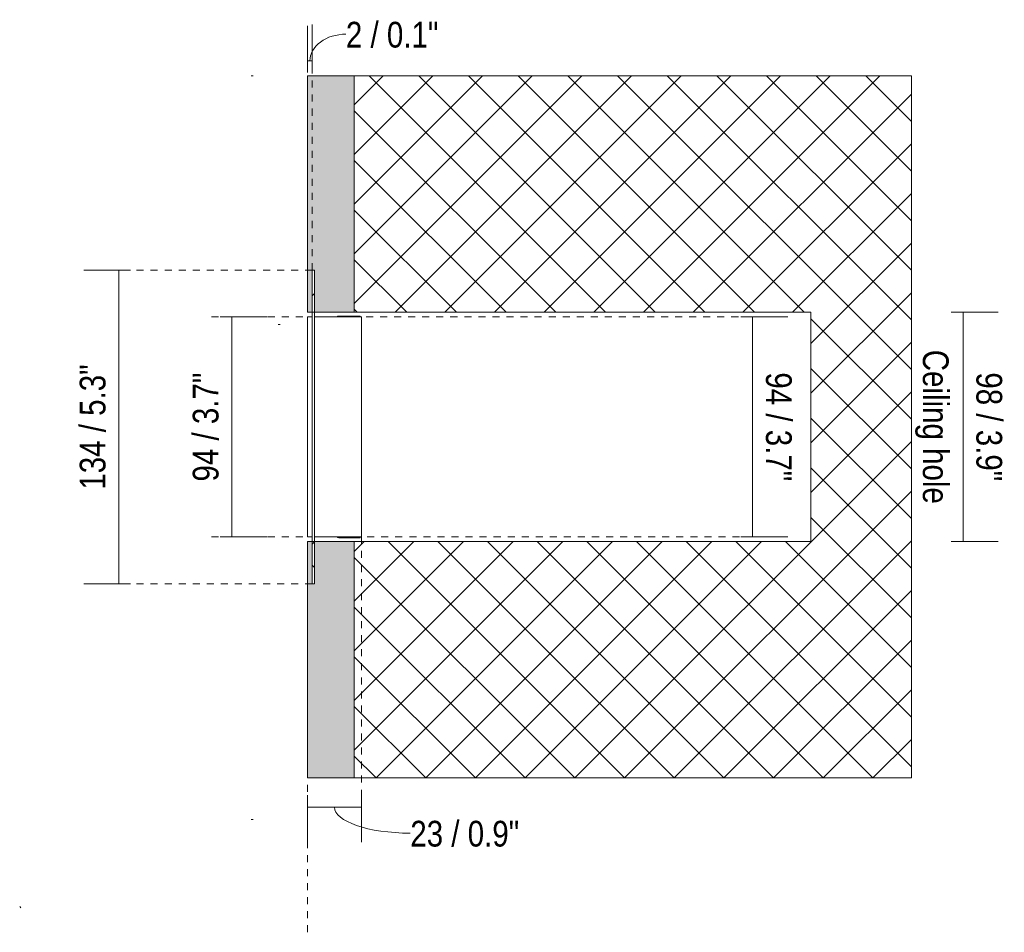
# Model space of a CAD drawing. Header units: millimetres. Extents: x -6861 to -4195, y 84 to 6892.
# Tile 2 of 4: x -5193 to -4773, y 84 to 474. Entities that reach past the tile are written whole.
import ezdxf

# ---------------------------------------------------------------- set-up
doc = ezdxf.new("R2010")
doc.units = ezdxf.units.MM
doc.linetypes.add('Dash', pattern=[6, 3, -3])
doc.layers.add('A-ANNO-DIMS', color=7, linetype='Dash', lineweight=9, true_color=0xd2d2d2)
for name, color, linetype, lineweight in [('A-ANNO-DIMS-5', 7, 'Continuous', 9), ('A-DETL-GENF', 7, 'Continuous', 9), ('E-LITE-EQPM', 7, 'Continuous', 20)]:
    doc.layers.add(name, color=color, linetype=linetype, lineweight=lineweight)
doc.styles.add('Arial Narrow', font='ARIALN.TTF', dxfattribs={"height": 11})
doc.dimstyles.new('FARO_-_2_2mm_Arial_Narrow_mm_Inch_Left', dxfattribs={"dimscale": 304.8, "dimtxt": 11.257741, "dimasz": 0, "dimexe": 0.049213, "dimexo": 0.0625, "dimgap": 0.008202, "dimtad": 1, "dimdec": 0, "dimzin": 0, "dimdsep": 46, "dimtxsty": 'Arial Narrow', "dimblk1": 'NONE', "dimblk2": 'NONE', "dimsah": 1, "dimcen": 0.09, "dimadec": 0, "dimazin": 0, "dimtfac": 1, "dimtdec": 4, "dimtix": 1, "dimtmove": 0, "dimatfit": 3, "dimfxl": 0.016404, "dimfxlon": 1, "dimtvp": 1, "dimtolj": 1, "dimtzin": 0, "dimarcsym": 2})
doc.dimstyles.new('FARO_-_2_2mm_Arial_Narrow_mm_Inch_Right', dxfattribs={"dimscale": 304.8, "dimtxt": 11.257741, "dimasz": 0, "dimexe": 0.049213, "dimexo": 0.0625, "dimgap": 0.008202, "dimtad": 1, "dimdec": 0, "dimzin": 0, "dimdsep": 46, "dimtxsty": 'Arial Narrow', "dimblk1": 'NONE', "dimblk2": 'NONE', "dimsah": 1, "dimcen": 0.09, "dimadec": 0, "dimazin": 0, "dimtfac": 1, "dimtdec": 4, "dimtix": 1, "dimtmove": 0, "dimatfit": 3, "dimfxl": 0.016404, "dimfxlon": 1, "dimtvp": 1, "dimtolj": 1, "dimtzin": 0, "dimarcsym": 2})
doc.dimstyles.new('FARO_-_2_2mm_Arial_Narrow_mm_Inch_Right_1', dxfattribs={"dimscale": 304.8, "dimtxt": 11.257741, "dimasz": 0, "dimexe": 0.049213, "dimexo": 0.0625, "dimgap": 0.008202, "dimtad": 1, "dimdec": 0, "dimzin": 0, "dimdsep": 46, "dimtxsty": 'Arial Narrow', "dimblk1": 'NONE', "dimblk2": 'NONE', "dimsah": 1, "dimcen": 0.09, "dimadec": 0, "dimazin": 0, "dimtfac": 1, "dimtdec": 4, "dimtix": 1, "dimtmove": 1, "dimatfit": 3, "dimfxl": 0.016404, "dimfxlon": 1, "dimtvp": 1, "dimtolj": 1, "dimtzin": 0, "dimarcsym": 2})

# ---------------------------------------------------------------- blocks, each defined once
blk = doc.blocks.new('02 PODIUM EMPOTRADO SIN MARCO 2 - 01 PODIUM EMPOTRADO CON MARCO 1-672055-Lateral_PDF')
at = {"layer": 'E-LITE-EQPM'}
for p, q in [((-3266.96, 347), (-3268.96, 347)), ((-3268.96, 347), (-3268.96, 253)), ((-3266.96, 251), (-3266.96, 349)), ((-3265.96, 349), (-3265.96, 251)), ((-3245.96, 347), (-3265.96, 347)), ((-3246.46, 347.4), (-3255.53, 347.4)), ((-3246.46, 347), (-3246.46, 347.4)), ((-3245.96, 347), (-3245.96, 253)), ((-3268.96, 253), (-3266.96, 253)), ((-3265.96, 253), (-3245.96, 253)), ((-3255.53, 252.6), (-3246.46, 252.6)), ((-3246.46, 252.6), (-3246.46, 253))]:
    blk.add_line(p, q, dxfattribs=at)
for centre, start, end in [((-3255.53, 346.09), 90, 135.6352), ((-3255.53, 253.91), 224.3648, 270)]:
    blk.add_arc(centre, 1.31, start, end, dxfattribs=at)
blk = doc.blocks.new('DIMBLOCK13-Lateral_PDF')
at = {"layer": 'A-ANNO-DIMS-5', "color": 251, "true_color": 0x5b5b5b, "transparency": 16777216}
for p, q in [((-5102.66, 347), (-5107.66, 347)), ((-5102.86, 347), (-5087.66, 347)), ((-5102.66, 347), (-5102.66, 253)), ((-5102.66, 253), (-5107.66, 253)), ((-5102.86, 253), (-5087.66, 253))]:
    blk.add_line(p, q, dxfattribs=at)
at = {"layer": 'A-ANNO-DIMS-5', "color": 0, "transparency": 16777216, "insert": (-5119.38, 276.68), "char_height": 11, "width": 55.9671, "attachment_point": 1, "rotation": 90, "line_spacing_factor": 0.974696, "style": 'Arial Narrow'}
blk.add_mtext('94 / 3.7"', dxfattribs=at)
blk = doc.blocks.new('_None')
blk = doc.blocks.new('DIMBLOCK14-Lateral_PDF')
at = {"layer": 'A-ANNO-DIMS-5', "color": 251, "true_color": 0x5b5b5b, "transparency": 16777216}
for p, q in [((-4885.28, 347), (-4865.28, 347)), ((-4880.28, 347), (-4885.28, 347)), ((-4880.28, 347), (-4880.28, 253)), ((-4880.28, 253), (-4885.28, 253)), ((-4880.48, 253), (-4865.28, 253))]:
    blk.add_line(p, q, dxfattribs=at)
at = {"layer": 'A-ANNO-DIMS-5', "color": 0, "transparency": 16777216, "insert": (-4863.57, 323.32), "char_height": 11, "width": 55.9671, "attachment_point": 1, "rotation": 270, "line_spacing_factor": 0.974696, "style": 'Arial Narrow'}
blk.add_mtext('94 / 3.7"', dxfattribs=at)
blk = doc.blocks.new('DIMBLOCK15-Lateral_PDF')
at = {"layer": 'A-ANNO-DIMS-5', "color": 251, "true_color": 0x5b5b5b, "transparency": 16777216}
for p, q in [((-5070.37, 137.59), (-5070.37, 142.59)), ((-5047.37, 137.59), (-5047.37, 142.59)), ((-5070.37, 137.79), (-5070.37, 122.59)), ((-5047.37, 137.59), (-5070.37, 137.59)), ((-5047.37, 137.79), (-5047.37, 122.59))]:
    blk.add_line(p, q, dxfattribs=at)
blk.add_ellipse((-5026.47, 137.59), major_axis=(32.4, 0), ratio=0.344852, start_param=3.141593, end_param=4.712389, dxfattribs=at)
at = {"layer": 'A-ANNO-DIMS-5', "color": 0, "transparency": 16777216, "insert": (-5026.47, 131.7), "char_height": 11, "width": 55.9671, "attachment_point": 1, "line_spacing_factor": 0.974696, "style": 'Arial Narrow'}
blk.add_mtext('23 / 0.9"', dxfattribs=at)
blk = doc.blocks.new('DIMBLOCK16-Lateral_PDF')
at = {"layer": 'A-ANNO-DIMS-5', "color": 251, "true_color": 0x5b5b5b, "transparency": 16777216}
for p, q in [((-4795.41, 349), (-4775.41, 349)), ((-4790.41, 349), (-4795.41, 349)), ((-4790.41, 349), (-4790.41, 251)), ((-4795.41, 251), (-4775.41, 251)), ((-4790.41, 251), (-4795.41, 251))]:
    blk.add_line(p, q, dxfattribs=at)
at = {"layer": 'A-ANNO-DIMS-5', "color": 0, "transparency": 16777216, "char_height": 11, "attachment_point": 1, "rotation": 270, "line_spacing_factor": 0.974696, "style": 'Arial Narrow'}
for s, insert, width in [('Ceiling hole', (-4796.56, 332.97), 79.1258), ('98 / 3.9"', (-4773.7, 323.32), 55.9671)]:
    blk.add_mtext(s, dxfattribs=dict(at, insert=insert, width=width))
blk = doc.blocks.new('DIMBLOCK17-Lateral_PDF')
at = {"layer": 'A-ANNO-DIMS-5', "color": 251, "true_color": 0x5b5b5b, "transparency": 16777216}
for p, q in [((-5145.93, 367), (-5165.93, 367)), ((-5150.93, 367), (-5150.93, 233)), ((-5150.93, 367), (-5145.93, 367)), ((-5145.93, 233), (-5165.93, 233)), ((-5150.93, 233), (-5145.93, 233))]:
    blk.add_line(p, q, dxfattribs=at)
at = {"layer": 'A-ANNO-DIMS-5', "color": 0, "transparency": 16777216, "insert": (-5167.65, 273.2), "char_height": 11, "width": 64.3299, "attachment_point": 1, "rotation": 90, "line_spacing_factor": 0.974696, "style": 'Arial Narrow'}
blk.add_mtext('134 / 5.3"', dxfattribs=at)
blk = doc.blocks.new('DIMBLOCK18-Lateral_PDF')
at = {"layer": 'A-ANNO-DIMS-5', "color": 251, "true_color": 0x5b5b5b, "transparency": 16777216}
for p, q in [((-5070.37, 451.39), (-5070.37, 471.39)), ((-5068.37, 456.19), (-5068.37, 471.39)), ((-5070.37, 456.39), (-5068.37, 456.39)), ((-5070.37, 456.39), (-5070.37, 451.39)), ((-5068.37, 456.39), (-5068.37, 451.39))]:
    blk.add_line(p, q, dxfattribs=at)
blk.add_ellipse((-5053.97, 456.39), major_axis=(15.4, 0), ratio=0.74273, start_param=1.570796, end_param=3.141593, dxfattribs=at)
at = {"layer": 'A-ANNO-DIMS-5', "color": 0, "transparency": 16777216, "insert": (-5053.97, 473.11), "char_height": 11, "width": 47.6042, "attachment_point": 1, "line_spacing_factor": 0.974696, "style": 'Arial Narrow'}
blk.add_mtext('2 / 0.1"', dxfattribs=at)

msp = doc.modelspace()

# ---------------------------------------------------------------- hatches: boundary and pattern name
at = {"layer": 'A-DETL-GENF', "true_color": 0xc0c0c0}
h = msp.add_hatch(color=9, dxfattribs=at)
h.paths.add_polyline_path([(-5070.37, 150), (-5050.37, 150), (-5050.37, 251), (-5067.37, 251), (-5067.37, 233), (-5068.37, 233), (-5068.37, 251), (-5070.37, 251), (-5070.37, 198.44)])
h.paths.add_polyline_path([(-5050.37, 349), (-5050.37, 450), (-5070.37, 450), (-5070.37, 349), (-5068.37, 349), (-5068.37, 367), (-5067.37, 367), (-5067.37, 349), (-5050.66, 349)])
at = {"layer": 'A-DETL-GENF', "true_color": 0xaaaaaa}
h = msp.add_hatch(dxfattribs=at)
h.set_pattern_fill('FP_2', color=253, style=0, pattern_type=2)
h.set_pattern_definition([(45, (-4828.916, 277.281), (-10.6066, 10.6066), []), (135, (-4828.916, 277.281), (-10.6066, -10.6066), [])])
h.paths.add_polyline_path([(-5050.37, 150), (-4812.47, 150), (-4812.47, 450), (-5050.37, 450), (-5050.37, 349), (-4855.37, 349), (-4855.37, 251), (-5050.37, 251), (-5050.37, 159.4)])
h.paths.add_polyline_path([(-5067.37, 233), (-5067.37, 251), (-5068.37, 251), (-5068.37, 233)])
h.paths.add_polyline_path([(-5068.37, 349), (-5067.37, 349), (-5067.37, 367), (-5068.37, 367), (-5068.37, 349.09)])

# ---------------------------------------------------------------- linework, layer by layer
at = {"layer": 'A-ANNO-DIMS'}
for p, q in [((-5068.37, 367), (-5068.37, 472)), ((-5068.37, 367), (-5143.37, 367)), ((-5072.37, 347), (-5111.88, 347)), ((-5051.37, 347), (-4881.62, 347)), ((-5072.37, 253), (-5112.37, 253)), ((-5050.87, 253), (-4877.42, 253)), ((-5047.37, 253), (-5047.37, 126.8)), ((-5068.37, 233), (-5143.37, 233)), ((-5070.37, 84.05), (-5070.37, 150))]:
    msp.add_line(p, q, dxfattribs=at)
at = {"layer": 'A-ANNO-DIMS', "color": 9, "linetype": 'Continuous', "true_color": 0xc8c8c8}
for p, q in [((-4812.47, 450), (-5050.37, 450)), ((-4812.47, 150), (-4812.47, 450)), ((-4855.37, 349), (-4855.37, 300)), ((-4855.37, 300), (-4855.37, 251)), ((-5050.37, 150), (-4812.47, 150))]:
    msp.add_line(p, q, dxfattribs=at)
at = {"layer": 'E-LITE-EQPM'}
for p, q in [((-5094.36, 450.07), (-5093.56, 450.07)), ((-5070.37, 450), (-5070.37, 349)), ((-5050.37, 450), (-5070.37, 450)), ((-5050.37, 349), (-5050.37, 450)), ((-5068.37, 349), (-5068.37, 367)), ((-5068.37, 367), (-5067.37, 367)), ((-5067.37, 367), (-5067.37, 349)), ((-5070.37, 349), (-5068.37, 349)), ((-5067.37, 349), (-5050.37, 349)), ((-5082.83, 343.75), (-5082.03, 343.75)), ((-5068.37, 251), (-5070.37, 251)), ((-5070.37, 251), (-5070.37, 150)), ((-5068.37, 233), (-5068.37, 251)), ((-5050.37, 251), (-5067.37, 251)), ((-5067.37, 251), (-5067.37, 233)), ((-5050.37, 150), (-5050.37, 251)), ((-5067.37, 233), (-5068.37, 233)), ((-5070.37, 150), (-5050.37, 150)), ((-5094.37, 132.25), (-5093.57, 132.25)), ((-5192.73, 94.58), (-5193.29, 95.13))]:
    msp.add_line(p, q, dxfattribs=at)
at = {"layer": 'E-LITE-EQPM', "color": 253, "true_color": 0xaaaaaa}
for p, q in [((-5068.37, 349), (-5067.37, 349)), ((-5050.37, 349), (-4855.37, 349)), ((-5067.37, 251), (-5068.37, 251)), ((-4855.37, 251), (-5050.37, 251))]:
    msp.add_line(p, q, dxfattribs=at)

# ---------------------------------------------------------------- block references
at = {"layer": 'E-LITE-EQPM'}
msp.add_blockref('02 PODIUM EMPOTRADO SIN MARCO 2 - 01 PODIUM EMPOTRADO CON MARCO 1-672055-Lateral_PDF', (-1801.41, 0), dxfattribs=at)

# ---------------------------------------------------------------- dimensions: what is measured, and where the dimension line sits
at = {"layer": 'A-ANNO-DIMS', "color": 251, "linetype": 'Continuous', "true_color": 0x5b5b5b}
for base, p1, p2, override, picture, middle in [((-5068.37, 456.39), (-5070.37, 451.39), (-5068.37, 451.39), {"dimpost": '<>', "dimfxl": 2}, 'DIMBLOCK18-Lateral_PDF', (-5030.17, 465.77)), ((-5070.37, 137.59), (-5047.37, 142.59), (-5070.37, 142.59), {"dimpost": '<>', "dimfxl": 23}, 'DIMBLOCK15-Lateral_PDF', (-4998.48, 124.37))]:
    dim = msp.add_linear_dim(base=base, p1=p1, p2=p2, dimstyle='FARO_-_2_2mm_Arial_Narrow_mm_Inch_Right_1', override=override, dxfattribs=at)
    dim.commit()
    dim.dimension.update_dxf_attribs({"geometry": picture, "text_midpoint": middle, "dimtype": 160})
for base, p1, p2, dimstyle, override, picture, middle in [((-5150.93, 233), (-5145.93, 367), (-5145.93, 233), 'FARO_-_2_2mm_Arial_Narrow_mm_Inch_Left', {"dimpost": '<>', "dimfxl": 134}, 'DIMBLOCK17-Lateral_PDF', (-5160.55, 300)), ((-5102.66, 253), (-5107.66, 347), (-5107.66, 253), 'FARO_-_2_2mm_Arial_Narrow_mm_Inch_Left', {"dimpost": '<>', "dimfxl": 94}, 'DIMBLOCK13-Lateral_PDF', (-5112.28, 300)), ((-4880.28, 253), (-4885.28, 347), (-4885.28, 253), 'FARO_-_2_2mm_Arial_Narrow_mm_Inch_Right', {"dimtad": 4, "dimpost": '<>', "dimfxl": 94}, 'DIMBLOCK14-Lateral_PDF', (-4870.66, 300))]:
    dim = msp.add_linear_dim(base=base, p1=p1, p2=p2, angle=90, dimstyle=dimstyle, override=override, dxfattribs=at)
    dim.commit()
    dim.dimension.update_dxf_attribs({"geometry": picture, "text_midpoint": middle})
dim = msp.add_linear_dim(base=(-4790.41, 251), p1=(-4795.41, 349), p2=(-4795.41, 251), angle=90, text='<>\\XCeiling hole', dimstyle='FARO_-_2_2mm_Arial_Narrow_mm_Inch_Right', override={"dimtad": 4, "dimpost": '<>', "dimfxl": 98}, dxfattribs=at)
dim.commit()
dim.dimension.update_dxf_attribs({"geometry": 'DIMBLOCK16-Lateral_PDF', "text_midpoint": (-4790.41, 300)})

doc.saveas('drawing.dxf')
